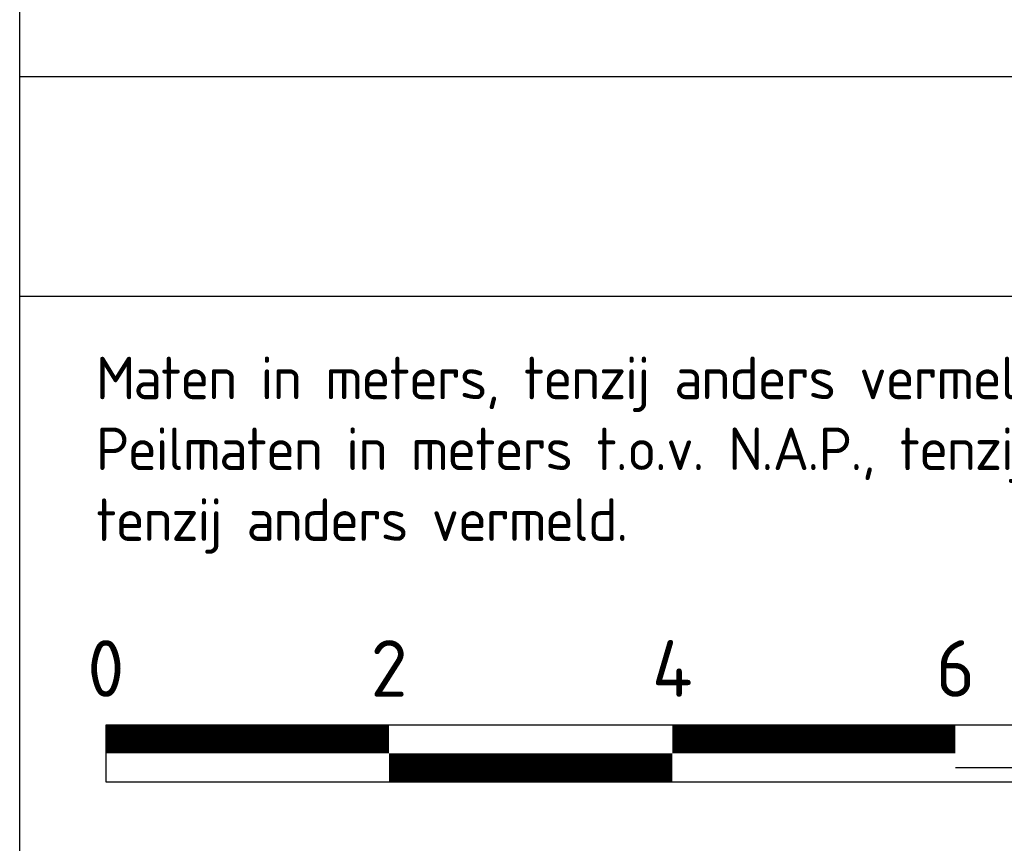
# Paper-space layout 'A0' of a CAD drawing. Header units: metres. Extents: x 0 to 1300, y 0 to 841.
# Tile 7 of 256: x 989 to 1024, y 99 to 128. Entities that reach past the tile are written whole.
import ezdxf
from ezdxf.enums import TextEntityAlignment as Align

# ---------------------------------------------------------------- set-up
doc = ezdxf.new("R2010")
doc.units = ezdxf.units.M
doc.layers.add('X-XX-AL-TEKENBLAD_TITELBLOK-G', color=7, linetype='Continuous', lineweight=25)
doc.styles.add('NLCS-ISO', font='NLCS-ISO.ttf')

# ---------------------------------------------------------------- blocks, each defined once
blk = doc.blocks.new('*U9')
at = {"const_width": 1, "flags": 128}
for points in [[(0, 1.5), (10, 1.5)], [(20, 1.5), (30, 1.5)], [(10, 0.5), (20, 0.5)]]:
    blk.add_lwpolyline(points, dxfattribs=at)
at = {"flags": 128}
blk.add_lwpolyline([(0, 0), (40, 0), (40, 2), (0, 2)], close=True, dxfattribs=at)
blk.add_lwpolyline([(30, 0.5), (40, 0.5), (40, 0)], dxfattribs=at)
at = {"style": 'NLCS-ISO'}
for s, p in [('0', (0, 3)), ('2', (10, 3)), ('4', (20, 3)), ('6', (30, 3))]:
    blk.add_text(s, height=2, dxfattribs=at).set_placement(p, align=Align.CENTER)

psp = doc.layouts.new('A0')

# ---------------------------------------------------------------- linework, layer by layer
at = {"layer": 'X-XX-AL-TEKENBLAD_TITELBLOK-G'}
for p, q in [((988.992, 96.105), (988.992, 830.99)), ((988.992, 126.371), (1178.121, 126.371)), ((1057.913, 118.61), (988.992, 118.61))]:
    psp.add_line(p, q, dxfattribs=at)

# ---------------------------------------------------------------- block references
at = {"layer": 'X-XX-AL-TEKENBLAD_TITELBLOK-G', "lineweight": 50}
psp.add_blockref('*U9', (992.034, 101.475), dxfattribs=at)

# ---------------------------------------------------------------- texts
at = {"layer": 'X-XX-AL-TEKENBLAD_TITELBLOK-G', "lineweight": 50, "insert": (991.683, 116.478), "char_height": 1.5, "width": 64.78323, "attachment_point": 1, "rotation": 360, "style": 'NLCS-ISO'}
psp.add_mtext('{\\T0.95;Maten in meters, tenzij anders vermeld.\\PPeilmaten in meters t.o.v. N.A.P., tenzij anders vermeld. Diameters in mm, tenzij anders vermeld.}', dxfattribs=at)

doc.saveas('drawing.dxf')
